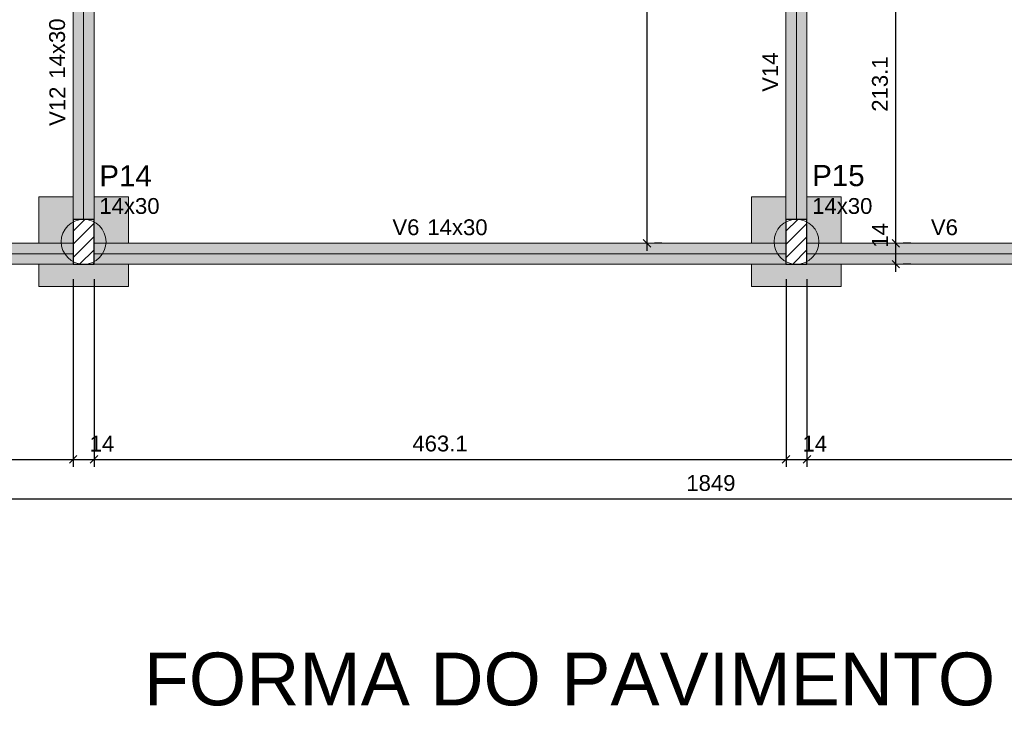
# Model space of a CAD drawing. Header units: millimetres. Extents: x 1852 to 2571, y -668 to -390.
# Tile 16 of 84: x 2218 to 2231, y -643 to -633. Entities that reach past the tile are written whole.
import ezdxf

# ---------------------------------------------------------------- set-up
doc = ezdxf.new("R2010")
doc.units = ezdxf.units.MM
for name, color, linetype, lineweight in [('FO-Cotas', 5, 'Continuous', 5), ('FO-Eixos', 5, 'Continuous', 5), ('FO-Estacas dos blocos', 1, 'Continuous', 20), ('FO-Hachura dos blocos', 43, 'Continuous', 5), ('FO-Hachura pilar que passa', 19, 'Continuous', 5), ('FO-Hachura viga', 43, 'Continuous', 5), ('FO-Pilares', 4, 'Continuous', 30), ('FO-Seção das fundações', 9, 'Continuous', 5), ('FO-Textos das vigas', 7, 'Continuous', 5), ('FO-Textos dos pilares', 7, 'Continuous', 5), ('FO-Títulos', 1, 'Continuous', 20), ('FO-Vigas', 1, 'Continuous', 20)]:
    doc.layers.add(name, color=color, linetype=linetype, lineweight=lineweight)
doc.styles.add('ARIAL', font='arial.ttf')
doc.styles.get("Standard").update_dxf_attribs({"font": 'arial.ttf'})
doc.dimstyles.new('UM_50.000000', dxfattribs={"dimtxt": 0.18, "dimasz": 0.1, "dimexe": 0.1, "dimexo": 0.2, "dimgap": 0, "dimtad": 1, "dimtih": 1, "dimtoh": 1, "dimdec": 1, "dimlfac": 50, "dimzin": 0, "dimdsep": 46, "dimtxsty": 'Standard', "dimcen": 0.09, "dimdle": 0.1, "dimadec": 1, "dimazin": 2, "dimtfac": 1, "dimtdec": 4, "dimtofl": 0, "dimtmove": 0, "dimatfit": 3, "dimfxl": 1, "dimtolj": 1, "dimarcsym": 0})
pattern_1 = [(45, (2208.57693, -637.79245), (-0.08838835, 0.08838835), [])]

# ---------------------------------------------------------------- blocks, each defined once
blk = doc.blocks.new('_Oblique')
at = {"color": 0, "linetype": 'ByBlock', "lineweight": -2}
blk.add_line((-0.5, -0.5), (0.5, 0.5), dxfattribs=at)
blk = doc.blocks.new('*D50')
at = {"layer": 'FO-Cotas', "color": 0, "lineweight": -2, "transparency": 16777216}
for p, q in [((2218.56, -636.762), (2218.56, -639.274)), ((2209.547, -637.962), (2209.547, -639.274)), ((2209.447, -639.174), (2218.66, -639.174))]:
    blk.add_line(p, q, dxfattribs=at)
at = {"layer": 'FO-Cotas', "color": 0, "lineweight": -2, "transparency": 16777216, "xscale": 0.1, "yscale": 0.1, "zscale": 0.1, "rotation": 180}
blk.add_blockref('_Oblique', (2209.547, -639.174), dxfattribs=at)
at = {"layer": 'FO-Cotas', "color": 0, "lineweight": -2, "transparency": 16777216, "xscale": 0.1, "yscale": 0.1, "zscale": 0.1}
blk.add_blockref('_Oblique', (2218.56, -639.174), dxfattribs=at)
at = {"layer": 'FO-Cotas', "color": 7, "transparency": 16777216, "insert": (2214.054, -638.963), "char_height": 0.2118, "attachment_point": 5, "rotation": 0.0057, "style": 'ARIAL'}
blk.add_mtext('\\A1;450.7', dxfattribs=at)
blk = doc.blocks.new('*D51')
at = {"layer": 'FO-Cotas', "color": 0, "lineweight": -2, "transparency": 16777216}
for p, q in [((2218.56, -636.762), (2218.56, -639.274)), ((2218.84, -636.762), (2218.84, -639.274)), ((2218.46, -639.174), (2218.94, -639.174))]:
    blk.add_line(p, q, dxfattribs=at)
at = {"layer": 'FO-Cotas', "color": 0, "lineweight": -2, "transparency": 16777216, "xscale": 0.1, "yscale": 0.1, "zscale": 0.1, "rotation": 180}
blk.add_blockref('_Oblique', (2218.56, -639.174), dxfattribs=at)
at = {"layer": 'FO-Cotas', "color": 0, "lineweight": -2, "transparency": 16777216, "xscale": 0.1, "yscale": 0.1, "zscale": 0.1}
blk.add_blockref('_Oblique', (2218.84, -639.174), dxfattribs=at)
at = {"layer": 'FO-Cotas', "color": 7, "transparency": 16777216, "insert": (2218.946, -638.963), "char_height": 0.2118, "attachment_point": 5, "rotation": 0.0057, "style": 'ARIAL'}
blk.add_mtext('\\A1;14', dxfattribs=at)
blk = doc.blocks.new('*D52')
at = {"layer": 'FO-Cotas', "color": 0, "lineweight": -2, "transparency": 16777216}
for p, q in [((2218.84, -636.762), (2218.84, -639.274)), ((2228.103, -636.762), (2228.103, -639.274)), ((2218.74, -639.174), (2228.203, -639.174))]:
    blk.add_line(p, q, dxfattribs=at)
at = {"layer": 'FO-Cotas', "color": 0, "lineweight": -2, "transparency": 16777216, "xscale": 0.1, "yscale": 0.1, "zscale": 0.1, "rotation": 180}
blk.add_blockref('_Oblique', (2218.84, -639.174), dxfattribs=at)
at = {"layer": 'FO-Cotas', "color": 0, "lineweight": -2, "transparency": 16777216, "xscale": 0.1, "yscale": 0.1, "zscale": 0.1}
blk.add_blockref('_Oblique', (2228.103, -639.174), dxfattribs=at)
at = {"layer": 'FO-Cotas', "color": 7, "transparency": 16777216, "insert": (2223.471, -638.963), "char_height": 0.2118, "attachment_point": 5, "rotation": 0.0057, "style": 'ARIAL'}
blk.add_mtext('\\A1;463.1', dxfattribs=at)
blk = doc.blocks.new('*D53')
at = {"layer": 'FO-Cotas', "color": 0, "lineweight": -2, "transparency": 16777216}
for p, q in [((2228.103, -636.762), (2228.103, -639.274)), ((2228.383, -636.762), (2228.383, -639.274)), ((2228.003, -639.174), (2228.483, -639.174))]:
    blk.add_line(p, q, dxfattribs=at)
at = {"layer": 'FO-Cotas', "color": 0, "lineweight": -2, "transparency": 16777216, "xscale": 0.1, "yscale": 0.1, "zscale": 0.1, "rotation": 180}
blk.add_blockref('_Oblique', (2228.103, -639.174), dxfattribs=at)
at = {"layer": 'FO-Cotas', "color": 0, "lineweight": -2, "transparency": 16777216, "xscale": 0.1, "yscale": 0.1, "zscale": 0.1}
blk.add_blockref('_Oblique', (2228.383, -639.174), dxfattribs=at)
at = {"layer": 'FO-Cotas', "color": 7, "transparency": 16777216, "insert": (2228.488, -638.963), "char_height": 0.2118, "attachment_point": 5, "rotation": 0.0057, "style": 'ARIAL'}
blk.add_mtext('\\A1;14', dxfattribs=at)
blk = doc.blocks.new('*D54')
at = {"layer": 'FO-Cotas', "color": 0, "lineweight": -2, "transparency": 16777216}
for p, q in [((2228.383, -636.762), (2228.383, -639.274)), ((2236.025, -636.762), (2236.025, -639.274)), ((2228.283, -639.174), (2236.125, -639.174))]:
    blk.add_line(p, q, dxfattribs=at)
at = {"layer": 'FO-Cotas', "color": 0, "lineweight": -2, "transparency": 16777216, "xscale": 0.1, "yscale": 0.1, "zscale": 0.1, "rotation": 180}
blk.add_blockref('_Oblique', (2228.383, -639.174), dxfattribs=at)
at = {"layer": 'FO-Cotas', "color": 0, "lineweight": -2, "transparency": 16777216, "xscale": 0.1, "yscale": 0.1, "zscale": 0.1}
blk.add_blockref('_Oblique', (2236.025, -639.174), dxfattribs=at)
at = {"layer": 'FO-Cotas', "color": 7, "transparency": 16777216, "insert": (2232.204, -638.963), "char_height": 0.2118, "attachment_point": 5, "rotation": 0.0057, "style": 'ARIAL'}
blk.add_mtext('\\A1;382.1', dxfattribs=at)
blk = doc.blocks.new('*D58')
at = {"layer": 'FO-Cotas', "color": 0, "lineweight": -2, "transparency": 16777216}
for p, q in [((2208.607, -637.962), (2208.607, -639.804)), ((2245.587, -637.962), (2245.587, -639.804)), ((2208.507, -639.704), (2245.687, -639.704))]:
    blk.add_line(p, q, dxfattribs=at)
at = {"layer": 'FO-Cotas', "color": 0, "lineweight": -2, "transparency": 16777216, "xscale": 0.1, "yscale": 0.1, "zscale": 0.1, "rotation": 180}
blk.add_blockref('_Oblique', (2208.607, -639.704), dxfattribs=at)
at = {"layer": 'FO-Cotas', "color": 0, "lineweight": -2, "transparency": 16777216, "xscale": 0.1, "yscale": 0.1, "zscale": 0.1}
blk.add_blockref('_Oblique', (2245.587, -639.704), dxfattribs=at)
at = {"layer": 'FO-Cotas', "color": 7, "transparency": 16777216, "insert": (2227.097, -639.492), "char_height": 0.2118, "attachment_point": 5, "rotation": 0.0057, "style": 'ARIAL'}
blk.add_mtext('\\A1;1849', dxfattribs=at)
blk = doc.blocks.new('*D88')
at = {"layer": 'FO-Cotas', "color": 0, "lineweight": -2, "transparency": 16777216}
for p, q in [((2226.242, -636.382), (2226.242, -627.2)), ((2226.442, -627.3), (2226.342, -627.3)), ((2226.442, -636.282), (2226.342, -636.282))]:
    blk.add_line(p, q, dxfattribs=at)
at = {"layer": 'FO-Cotas', "color": 0, "lineweight": -2, "transparency": 16777216, "xscale": 0.1, "yscale": 0.1, "zscale": 0.1}
for p, rotation in [((2226.242, -627.3), 90), ((2226.242, -636.282), 270)]:
    blk.add_blockref('_Oblique', p, dxfattribs=dict(at, rotation=rotation))
at = {"layer": 'FO-Cotas', "color": 7, "transparency": 16777216, "insert": (2226.03, -631.791), "char_height": 0.2118, "attachment_point": 5, "rotation": 90, "style": 'ARIAL'}
blk.add_mtext('\\A1;449.1', dxfattribs=at)
blk = doc.blocks.new('*D90')
at = {"layer": 'FO-Cotas', "color": 0, "lineweight": -2, "transparency": 16777216}
for p, q in [((2229.573, -636.662), (2229.573, -636.182)), ((2229.773, -636.282), (2229.673, -636.282)), ((2229.773, -636.562), (2229.673, -636.562))]:
    blk.add_line(p, q, dxfattribs=at)
at = {"layer": 'FO-Cotas', "color": 0, "lineweight": -2, "transparency": 16777216, "xscale": 0.1, "yscale": 0.1, "zscale": 0.1}
for p, rotation in [((2229.573, -636.282), 90), ((2229.573, -636.562), 270)]:
    blk.add_blockref('_Oblique', p, dxfattribs=dict(at, rotation=rotation))
at = {"layer": 'FO-Cotas', "color": 7, "transparency": 16777216, "insert": (2229.361, -636.176), "char_height": 0.2118, "attachment_point": 5, "rotation": 90, "style": 'ARIAL'}
blk.add_mtext('\\A1;14', dxfattribs=at)
blk = doc.blocks.new('*D91')
at = {"layer": 'FO-Cotas', "color": 0, "lineweight": -2, "transparency": 16777216}
for p, q in [((2229.573, -636.382), (2229.573, -631.921)), ((2229.773, -632.021), (2229.673, -632.021)), ((2229.773, -636.282), (2229.673, -636.282))]:
    blk.add_line(p, q, dxfattribs=at)
at = {"layer": 'FO-Cotas', "color": 0, "lineweight": -2, "transparency": 16777216, "xscale": 0.1, "yscale": 0.1, "zscale": 0.1}
for p, rotation in [((2229.573, -632.021), 90), ((2229.573, -636.282), 270)]:
    blk.add_blockref('_Oblique', p, dxfattribs=dict(at, rotation=rotation))
at = {"layer": 'FO-Cotas', "color": 7, "transparency": 16777216, "insert": (2229.361, -634.151), "char_height": 0.2118, "attachment_point": 5, "rotation": 90, "style": 'ARIAL'}
blk.add_mtext('\\A1;213.1', dxfattribs=at)

msp = doc.modelspace()

# ---------------------------------------------------------------- hatches: boundary and pattern name
at = {"layer": 'FO-Estacas dos blocos', "linetype": 'Continuous'}
h = msp.add_hatch(color=256, dxfattribs=at)
h.paths.add_polyline_path([(2218.4105, -636.3397), (2218.4405, -636.412), (2218.4882, -636.4742), (2218.5503, -636.5219), (2218.6227, -636.5518), (2218.7003, -636.562), (2218.778, -636.5518), (2218.8503, -636.5219), (2218.9125, -636.4742), (2218.9601, -636.412), (2218.9901, -636.3397), (2219.0003, -636.262), (2218.9901, -636.1844), (2218.9601, -636.112), (2218.9125, -636.0499), (2218.8503, -636.0022), (2218.778, -635.9723), (2218.7003, -635.962), (2218.6227, -635.9723), (2218.5503, -636.0022), (2218.4882, -636.0499), (2218.4405, -636.112), (2218.4105, -636.1844), (2218.4003, -636.262), (2218.4105, -636.3397)])
h.paths.add_polyline_path([(2218.778, -636.5518), (2218.8403, -636.526), (2218.8403, -635.9981), (2218.778, -635.9723), (2218.7003, -635.962), (2218.6227, -635.9723), (2218.5603, -635.9981), (2218.5603, -636.526), (2218.6227, -636.5518), (2218.7003, -636.562), (2218.7003, -636.562), (2218.778, -636.5518)], flags=0)
h.paths.add_polyline_path([(2218.8503, -636.5219), (2218.9125, -636.4742), (2218.9601, -636.412), (2218.9901, -636.3397), (2218.9977, -636.282), (2218.8403, -636.282), (2218.8403, -636.526), (2218.8503, -636.5219)], flags=0)
h.paths.add_polyline_path([(2218.5603, -636.282), (2218.403, -636.282), (2218.4105, -636.3397), (2218.4405, -636.412), (2218.4882, -636.4742), (2218.5503, -636.5219), (2218.5603, -636.526), (2218.5603, -636.282)], flags=0)
h = msp.add_hatch(color=256, dxfattribs=at)
h.paths.add_polyline_path([(2228.5323, -636.1844), (2228.5023, -636.112), (2228.4547, -636.0499), (2228.3925, -636.0022), (2228.3202, -635.9723), (2228.2425, -635.962), (2228.1649, -635.9723), (2228.0925, -636.0022), (2228.0304, -636.0499), (2227.9827, -636.112), (2227.9527, -636.1844), (2227.9425, -636.262), (2227.9527, -636.3397), (2227.9827, -636.412), (2228.0304, -636.4742), (2228.0925, -636.5219), (2228.1649, -636.5518), (2228.2425, -636.562), (2228.3202, -636.5518), (2228.3925, -636.5219), (2228.4547, -636.4742), (2228.5023, -636.412), (2228.5323, -636.3397), (2228.5425, -636.262), (2228.5323, -636.1844)])
h.paths.add_polyline_path([(2228.3202, -636.5518), (2228.3825, -636.526), (2228.3825, -635.9981), (2228.3202, -635.9723), (2228.2425, -635.962), (2228.1649, -635.9723), (2228.1025, -635.9981), (2228.1025, -636.526), (2228.1649, -636.5518), (2228.2425, -636.562), (2228.3202, -636.5518)], flags=0)
h.paths.add_polyline_path([(2228.1025, -636.282), (2227.9452, -636.282), (2227.9527, -636.3397), (2227.9827, -636.412), (2228.0304, -636.4742), (2228.0925, -636.5219), (2228.1025, -636.526), (2228.1025, -636.282)], flags=0)
h.paths.add_polyline_path([(2228.3925, -636.5219), (2228.4547, -636.4742), (2228.5023, -636.412), (2228.5323, -636.3397), (2228.5399, -636.282), (2228.3825, -636.282), (2228.3825, -636.526), (2228.3925, -636.5219)], flags=0)
at = {"layer": 'FO-Hachura dos blocos', "linetype": 'Continuous'}
h = msp.add_hatch(color=256, dxfattribs=at)
h.paths.add_polyline_path([(2219.3003, -636.862), (2219.3003, -635.662), (2218.1003, -635.662), (2218.1003, -636.862), (2219.3003, -636.862)])
h.paths.add_polyline_path([(2218.8399, -635.662), (2218.5599, -635.662), (2218.5599, -635.962), (2218.8399, -635.962), (2218.8399, -635.662)], flags=0)
h.paths.add_polyline_path([(2218.5603, -635.9981), (2218.5503, -636.0022), (2218.4882, -636.0499), (2218.4405, -636.112), (2218.4105, -636.1844), (2218.4003, -636.262), (2218.403, -636.282), (2218.1003, -636.282), (2218.1003, -636.562), (2219.3003, -636.562), (2219.3003, -636.282), (2218.9977, -636.282), (2219.0003, -636.262), (2218.9901, -636.1844), (2218.9601, -636.112), (2218.9125, -636.0499), (2218.8503, -636.0022), (2218.8403, -635.9981), (2218.8403, -635.962), (2218.5603, -635.962), (2218.5603, -635.9981)], flags=0)
h = msp.add_hatch(color=256, dxfattribs=at)
h.paths.add_polyline_path([(2227.6425, -635.662), (2227.6425, -636.862), (2228.8425, -636.862), (2228.8425, -635.662), (2227.6425, -635.662)])
h.paths.add_polyline_path([(2228.3825, -635.662), (2228.1025, -635.662), (2228.1025, -635.962), (2228.3825, -635.962), (2228.3825, -635.662)], flags=0)
h.paths.add_polyline_path([(2227.6425, -636.562), (2228.8425, -636.562), (2228.8425, -636.282), (2228.5399, -636.282), (2228.5425, -636.262), (2228.5323, -636.1844), (2228.5023, -636.112), (2228.4547, -636.0499), (2228.3925, -636.0022), (2228.3825, -635.9981), (2228.3825, -635.962), (2228.1025, -635.962), (2228.1025, -635.9981), (2228.0925, -636.0022), (2228.0304, -636.0499), (2227.9827, -636.112), (2227.9527, -636.1844), (2227.9425, -636.262), (2227.9452, -636.282), (2227.6425, -636.282), (2227.6425, -636.562)], flags=0)
at = {"layer": 'FO-Hachura pilar que passa', "linetype": 'Continuous'}
h = msp.add_hatch(dxfattribs=at)
h.set_pattern_fill('ANSI31', color=256, style=0)
h.set_pattern_definition(pattern_1)
h.paths.add_polyline_path([(2218.8403, -635.962), (2218.7003, -635.962), (2218.5603, -635.962), (2218.5603, -636.262), (2218.5603, -636.562), (2218.7003, -636.562), (2218.8403, -636.562), (2218.8403, -636.262)])
h = msp.add_hatch(dxfattribs=at)
h.set_pattern_fill('ANSI31', color=256, style=0)
h.set_pattern_definition(pattern_1)
h.paths.add_polyline_path([(2228.1025, -636.562), (2228.2425, -636.562), (2228.3825, -636.562), (2228.3825, -636.262), (2228.3825, -635.962), (2228.2425, -635.962), (2228.1025, -635.962), (2228.1025, -636.262)])
at = {"layer": 'FO-Hachura viga', "linetype": 'Continuous'}
for points in [[(2218.8399, -631.8812), (2218.8399, -631.8812), (2218.6999, -631.8812), (2218.5599, -632.021), (2218.5599, -635.962), (2218.8399, -635.962), (2218.8399, -631.8812)], [(2228.3825, -632.0208), (2228.3825, -632.0208), (2228.1023, -632.0208), (2228.1023, -635.962), (2228.3825, -635.962), (2228.3825, -632.0208)], [(2218.5603, -636.282), (2218.5603, -636.282), (2209.4071, -636.282), (2209.4071, -636.422), (2209.5471, -636.562), (2218.5603, -636.562), (2218.5603, -636.282)], [(2228.1023, -636.282), (2228.1023, -636.282), (2218.8403, -636.282), (2218.8403, -636.562), (2228.1023, -636.562), (2228.1023, -636.282)], [(2232.2033, -636.422), (2232.2033, -636.422), (2232.0633, -636.282), (2228.3823, -636.282), (2228.3823, -636.562), (2232.2033, -636.562), (2232.2033, -636.422)]]:
    msp.add_hatch(color=256, dxfattribs=at).paths.add_polyline_path(points)

# ---------------------------------------------------------------- linework, layer by layer
at = {"layer": 'FO-Eixos'}
for p, q in [((2218.6999, -635.962), (2218.6999, -631.881)), ((2228.2425, -635.962), (2228.2425, -632.0208)), ((2209.4071, -636.422), (2218.5603, -636.422)), ((2218.8403, -636.422), (2228.1025, -636.422)), ((2228.3825, -636.422), (2232.2035, -636.422))]:
    msp.add_line(p, q, dxfattribs=at)
at = {"layer": 'FO-Estacas dos blocos'}
for centre in [(2218.7003, -636.262), (2228.2425, -636.262)]:
    msp.add_circle(centre, 0.3, dxfattribs=at)
at = {"layer": 'FO-Pilares'}
for points in [[(2218.8403, -635.962), (2218.7003, -635.962), (2218.5603, -635.962), (2218.5603, -636.262), (2218.5603, -636.562), (2218.7003, -636.562), (2218.8403, -636.562), (2218.8403, -636.262), (2218.8403, -635.962)], [(2228.1025, -636.562), (2228.2425, -636.562), (2228.3825, -636.562), (2228.3825, -636.262), (2228.3825, -635.962), (2228.2425, -635.962), (2228.1025, -635.962), (2228.1025, -636.262), (2228.1025, -636.562)]]:
    msp.add_lwpolyline(points, close=True, dxfattribs=at)
at = {"layer": 'FO-Seção das fundações'}
for points in [[(2218.1003, -635.662), (2218.1003, -636.282)], [(2218.1003, -635.662), (2218.5599, -635.662)], [(2218.8399, -635.662), (2219.3003, -635.662)], [(2219.3003, -636.282), (2219.3003, -635.662)], [(2227.6425, -635.662), (2227.6425, -636.282)], [(2227.6425, -635.662), (2228.1025, -635.662)], [(2228.3825, -635.662), (2228.8425, -635.662)], [(2228.8425, -636.282), (2228.8425, -635.662)], [(2218.1003, -636.562), (2218.1003, -636.862)], [(2219.3003, -636.862), (2219.3003, -636.562)], [(2227.6425, -636.562), (2227.6425, -636.862)], [(2228.8425, -636.862), (2228.8425, -636.562)], [(2219.3003, -636.862), (2218.1003, -636.862)], [(2228.8425, -636.862), (2227.6425, -636.862)]]:
    msp.add_lwpolyline(points, dxfattribs=at)
at = {"layer": 'FO-Vigas'}
for p, q in [((2218.8399, -635.962), (2218.8399, -631.881)), ((2218.5599, -635.962), (2218.5599, -632.021)), ((2228.1025, -635.962), (2228.1025, -632.0208)), ((2228.3825, -635.962), (2228.3825, -632.0208)), ((2209.4071, -636.282), (2218.5603, -636.282)), ((2218.8403, -636.282), (2228.1025, -636.282)), ((2228.3825, -636.282), (2232.0635, -636.282)), ((2209.5471, -636.562), (2218.5603, -636.562)), ((2218.8403, -636.562), (2228.1025, -636.562)), ((2228.3825, -636.562), (2232.2035, -636.562))]:
    msp.add_line(p, q, dxfattribs=at)

# ---------------------------------------------------------------- texts
at = {"layer": 'FO-Textos das vigas', "char_height": 0.2118, "rotation": 90, "line_spacing_factor": 0.798, "style": 'ARIAL'}
for s, insert, width, attachment_point in [('14x30', (2218.454, -634.0788), 1.626877, 7), ('V14', (2227.9966, -633.9914), 1.066086, 8), ('V12', (2218.454, -634.1847), 1.066086, 9)]:
    msp.add_mtext(s, dxfattribs=dict(at, insert=insert, width=width, attachment_point=attachment_point))
at = {"layer": 'FO-Textos das vigas', "char_height": 0.2118, "line_spacing_factor": 0.798, "style": 'ARIAL'}
for s, insert, width, attachment_point in [('V6', (2223.1958, -636.1761), 0.733117, 9), ('14x30', (2223.3017, -636.1761), 1.626877, 7), ('V6', (2230.223, -636.1761), 0.733117, 8)]:
    msp.add_mtext(s, dxfattribs=dict(at, insert=insert, width=width, attachment_point=attachment_point))
at = {"layer": 'FO-Textos dos pilares', "attachment_point": 7, "line_spacing_factor": 0.798, "style": 'ARIAL'}
for s, insert, char_height, width in [('P14', (2218.9109, -635.5208), 0.2824, 1.406326), ('P15', (2228.4531, -635.5208), 0.2824, 1.406326), ('14x30', (2218.9109, -635.8914), 0.2118, 1.626877), ('14x30', (2228.4531, -635.8914), 0.2118, 1.626877)]:
    msp.add_mtext(s, dxfattribs=dict(at, insert=insert, char_height=char_height, width=width))
at = {"layer": 'FO-Títulos', "insert": (2247.6699, -642.6834), "char_height": 0.706, "width": 56.397536, "attachment_point": 9, "line_spacing_factor": 0.798, "style": 'ARIAL'}
msp.add_mtext('FORMA DO PAVIMENTO BALDRAME (FUNDAÇÃO) (NÍVEL 2)', dxfattribs=at)

# ---------------------------------------------------------------- dimensions: what is measured, and where the dimension line sits
at = {"layer": 'FO-Cotas'}
for base, p1, p2, picture, middle in [((2226.2417, -627.2998), (2226.2417, -636.282), (2226.2417, -627.2998), '*D88', (2226.0299, -631.7909)), ((2229.5725, -632.0208), (2229.5725, -636.282), (2229.5725, -632.0208), '*D91', (2229.3607, -634.1514)), ((2229.5725, -636.282), (2229.5725, -636.562), (2229.5725, -636.282), '*D90', (2229.3607, -636.1761))]:
    dim = msp.add_linear_dim(base=base, p1=p1, p2=p2, angle=90, dimstyle='UM_50.000000', override={"dimtxt": 0.2118, "dimasz": 0.1, "dimexe": 0.1, "dimexo": 0.2, "dimtad": 1, "dimtih": 0, "dimtoh": 0, "dimdec": 1, "dimlfac": 50, "dimzin": 8, "dimtxsty": 'ARIAL', "dimblk": 'Oblique', "dimblk1": 'Oblique', "dimblk2": 'Oblique', "dimsah": 1, "dimdle": 0.1, "dimse1": 0, "dimse2": 0, "dimclrt": 7, "dimadec": 1, "dimazin": 3, "dimtmove": 2, "dimldrblk": 'Oblique'}, dxfattribs=at)
    dim.commit()
    dim.dimension.update_dxf_attribs({"geometry": picture, "text_midpoint": middle, "dimtype": 160, "text_rotation": 90})
for base, p1, p2, picture, middle in [((2218.5603, -639.1744), (2209.5471, -637.7624), (2218.5603, -636.562), '*D50', (2214.0537, -638.9626)), ((2218.8403, -639.1744), (2218.5603, -636.562), (2218.8403, -636.562), '*D51', (2218.9462, -638.9626)), ((2228.1025, -639.1744), (2218.8403, -636.562), (2228.1025, -636.562), '*D52', (2223.4714, -638.9626)), ((2228.3825, -639.1744), (2228.1025, -636.562), (2228.3825, -636.562), '*D53', (2228.4884, -638.9626)), ((2236.0245, -639.1744), (2228.3825, -636.562), (2236.0245, -636.562), '*D54', (2232.2035, -638.9626)), ((2245.5869, -639.7039), (2208.6069, -637.7624), (2245.5869, -637.7624), '*D58', (2227.0969, -639.4921))]:
    dim = msp.add_linear_dim(base=base, p1=p1, p2=p2, dimstyle='UM_50.000000', override={"dimtxt": 0.2118, "dimasz": 0.1, "dimexe": 0.1, "dimexo": 0.2, "dimtad": 1, "dimtih": 0, "dimtoh": 0, "dimdec": 1, "dimlfac": 50, "dimzin": 8, "dimtxsty": 'ARIAL', "dimblk": 'Oblique', "dimblk1": 'Oblique', "dimblk2": 'Oblique', "dimsah": 1, "dimdle": 0.1, "dimse1": 0, "dimse2": 0, "dimclrt": 7, "dimadec": 1, "dimazin": 3, "dimtmove": 2, "dimldrblk": 'Oblique'}, dxfattribs=at)
    dim.commit()
    dim.dimension.update_dxf_attribs({"geometry": picture, "text_midpoint": middle, "dimtype": 160, "text_rotation": 0.00573})

doc.saveas('drawing.dxf')
